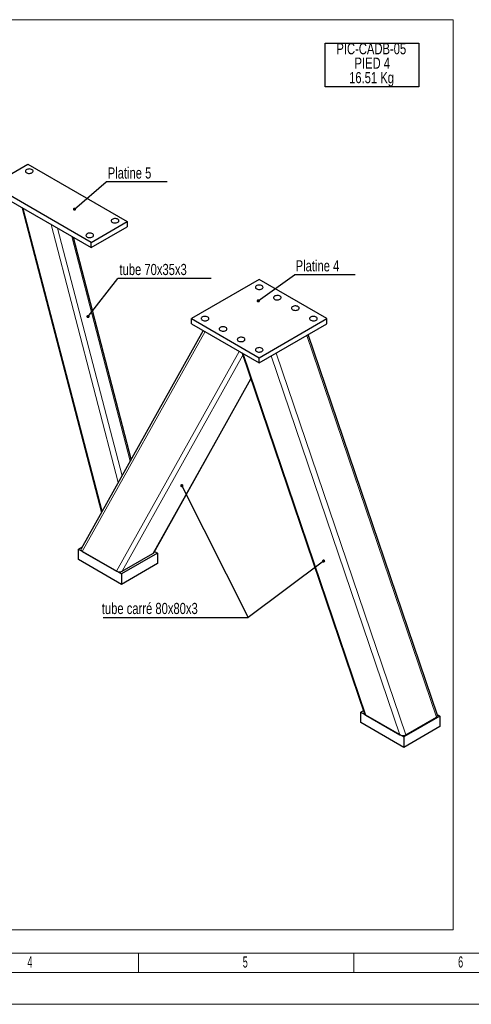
# Model space of a CAD drawing. Header units: millimetres. Extents: x 0 to 841, y 0 to 594.
# Tile 3 of 12: x 248 to 390, y 0 to 308. Entities that reach past the tile are written whole.
import ezdxf

# ---------------------------------------------------------------- set-up
doc = ezdxf.new("R2010")
doc.units = ezdxf.units.MM
doc.layers.add('NOTES', color=6, linetype='Continuous')
doc.layers.add('TRAIT-FINS', color=9, linetype='Continuous')
doc.layers.add('TRAIT-FORT', color=4, linetype='Continuous', lineweight=25)
doc.styles.add('SLDTEXTSTYLE0', font='TXT', dxfattribs={"width": 0.75})
doc.styles.add('SLDTEXTSTYLE1', font='TXT', dxfattribs={"width": 0.605})
doc.dimstyles.new('SLDDIMSTYLE8', dxfattribs={"dimtxt": 0.18, "dimasz": 1, "dimexe": 0, "dimexo": 0.0625, "dimgap": 0, "dimtad": 0, "dimtih": 1, "dimtoh": 1, "dimdec": 0, "dimrnd": 1e-09, "dimzin": 0, "dimdsep": 46, "dimtxsty": 'Standard', "dimblk1": 'DOT', "dimblk2": 'DOT', "dimsah": 1, "dimcen": 0.09, "dimadec": 0, "dimazin": 0, "dimtfac": 1, "dimtdec": 0, "dimtofl": 0, "dimtmove": 0, "dimatfit": 3, "dimldrblk": 'DOT', "dimfxl": 1, "dimfrac": 2, "dimtolj": 1, "dimtzin": 0, "dimarcsym": 0})

# ---------------------------------------------------------------- blocks, each defined once
blk = doc.blocks.new('SW_NOTE_21')
at = {"layer": 'NOTES', "color": 0}
blk.add_line((-45.4, 0), (0, 0), dxfattribs=at)
blk.add_line((-45.4, 0), (0, 0), dxfattribs=at)
at = {"layer": 'NOTES', "color": 0, "insert": (-45.81, 4.59), "char_height": 3.5, "attachment_point": 1, "style": 'SLDTEXTSTYLE0'}
blk.add_mtext('tube carré 80x80x3', dxfattribs=at)
blk = doc.blocks.new('_Dot')
at = {"color": 0, "linetype": 'ByBlock', "lineweight": -2}
blk.add_line((-0.5, 0), (-1, 0), dxfattribs=at)
at = {"color": 0, "linetype": 'ByBlock', "const_width": 0.5}
blk.add_lwpolyline([(-0.25, 0, 1), (0.25, 0, 1)], format="xyb", close=True, dxfattribs=at)
blk = doc.blocks.new('SW_NOTE_22')
at = {"layer": 'NOTES', "color": 0}
blk.add_line((29.22, 0), (0, 0), dxfattribs=at)
at = {"layer": 'NOTES', "color": 0, "insert": (0.46, 4.53), "char_height": 3.5, "attachment_point": 1, "style": 'SLDTEXTSTYLE0'}
blk.add_mtext('tube 70x35x3', dxfattribs=at)
blk = doc.blocks.new('SW_NOTE_23')
at = {"layer": 'NOTES', "color": 0}
blk.add_line((19.03, 0), (0, 0), dxfattribs=at)
at = {"layer": 'NOTES', "color": 0, "insert": (0.43, 4.55), "char_height": 3.5, "attachment_point": 1, "style": 'SLDTEXTSTYLE0'}
blk.add_mtext('Platine 5', dxfattribs=at)
blk = doc.blocks.new('SW_NOTE_24')
at = {"layer": 'NOTES', "color": 0}
blk.add_line((19.03, 0), (0, 0), dxfattribs=at)
at = {"layer": 'NOTES', "color": 0, "insert": (0.4, 4.55), "char_height": 3.5, "attachment_point": 1, "style": 'SLDTEXTSTYLE0'}
blk.add_mtext('Platine 4', dxfattribs=at)
blk = doc.blocks.new('SW_NOTE_25')
at = {"layer": 'NOTES', "color": 0}
for p, q in [((-0.06, -9.13), (-0.06, 4.46)), ((-0.06, 4.46), (29.25, 4.46)), ((29.25, 4.46), (29.25, -9.13)), ((29.25, -9.13), (-0.06, -9.13))]:
    blk.add_line(p, q, dxfattribs=at)
at = {"layer": 'NOTES', "color": 0, "char_height": 3.5, "attachment_point": 2, "style": 'SLDTEXTSTYLE0'}
for s, insert in [('PIC-CADB-05', (14.33, 4.51)), ('PIED 4', (14.64, -0.01)), ('16.51 Kg', (14.41, -4.54))]:
    blk.add_mtext(s, dxfattribs=dict(at, insert=insert))

msp = doc.modelspace()

# ---------------------------------------------------------------- linework, layer by layer
at = {"lineweight": 18}
for p, q in [((17.278763, 308.138544), (384.20908, 308.138544)), ((384.20908, 308.138544), (384.20908, 23.278894)), ((17.278763, 23.278894), (384.20908, 23.278894)), ((16.001041, 15.943069), (825.001041, 15.943069)), ((285.667841, 9.943069), (285.667841, 15.943069)), ((469.001041, 15.943069), (291.001041, 15.943069)), ((353.084541, 9.943069), (353.084541, 15.943069)), ((831.001041, 9.943069), (10.001041, 9.943069)), ((841.001041, -0.056931), (0.001041, -0.056931))]:
    msp.add_line(p, q, dxfattribs=at)
at = {"layer": 'TRAIT-FINS', "lineweight": 18}
for p, q in [((274.29609, 154.262007), (249.59796, 249.064483)), ((279.337494, 163.287772), (258.299444, 244.041223)), ((280.524683, 165.413229), (260.348537, 242.858307)), ((283.076397, 169.981632), (264.752806, 240.315777)), ((268.086309, 141.712954), (306.506225, 210.497184)), ((338.354593, 209.305988), (378.93349, 89.805079)), ((278.785815, 135.53626), (317.205731, 204.320491)), ((318.404814, 203.628275), (356.824729, 90.485354)), ((328.737941, 203.754413), (369.316837, 84.253504)), ((280.578418, 135.481103), (318.337688, 203.082563)), ((327.254807, 202.898218), (367.524235, 84.308661)), ((290.19507, 141.032678), (320.801218, 195.827707))]:
    msp.add_line(p, q, dxfattribs=at)
at = {"layer": 'TRAIT-FORT', "lineweight": 25}
for p, q in [((239.740684, 256.388049), (251.054392, 262.919314)), ((251.054392, 262.919314), (282.167091, 244.958335)), ((270.853382, 238.42707), (239.740684, 256.388049)), ((239.740684, 254.754967), (270.853382, 236.793989)), ((249.287332, 249.243805), (274.11612, 153.939802)), ((270.853382, 238.42707), (282.167091, 244.958335)), ((282.167091, 244.958335), (282.167091, 243.325254)), ((270.853382, 236.793989), (282.167091, 243.325254)), ((283.400506, 170.561895), (265.31222, 239.992834)), ((270.853382, 236.793989), (270.853382, 238.42707)), ((323.462127, 226.834075), (302.248923, 214.587954)), ((344.67533, 214.587954), (323.462127, 226.834075)), ((302.248923, 212.954872), (302.248923, 214.587954)), ((302.248923, 214.587954), (323.462127, 202.341832)), ((302.248923, 212.954872), (323.462127, 200.70875)), ((323.462127, 202.341832), (344.67533, 214.587954)), ((323.462127, 200.70875), (344.67533, 212.954872)), ((344.67533, 212.954872), (344.67533, 214.587954)), ((305.901602, 210.846225), (267.722397, 142.492945)), ((379.234349, 90.415942), (338.779574, 209.551325)), ((318.090831, 203.809533), (356.428324, 90.909338)), ((323.462127, 200.70875), (323.462127, 202.341832)), ((290.463436, 141.287534), (320.848863, 195.687399)), ((268.041446, 143.064146), (266.893584, 142.401499)), ((266.893584, 139.135336), (266.893584, 142.401499)), ((266.893584, 142.401499), (280.328613, 134.645622)), ((280.328613, 131.379459), (266.893584, 139.135336)), ((268.086309, 141.712954), (278.785815, 135.53626)), ((291.642321, 141.176887), (280.328613, 134.645622)), ((280.578418, 135.481103), (290.19507, 141.032678)), ((290.704146, 141.718484), (291.642321, 141.176887)), ((291.642321, 141.176887), (291.642321, 137.910724)), ((291.642321, 137.910724), (280.328613, 131.379459)), ((280.328613, 134.645622), (280.328613, 131.379459)), ((356.107941, 91.852837), (355.281932, 91.375992)), ((355.281932, 91.375992), (368.716961, 83.620115)), ((355.281932, 88.109829), (355.281932, 91.375992)), ((356.824729, 90.485354), (367.524235, 84.308661)), ((380.030669, 90.15138), (368.716961, 83.620115)), ((369.316837, 84.253504), (378.93349, 89.805079)), ((379.151927, 90.658668), (380.030669, 90.15138)), ((380.030669, 90.15138), (380.030669, 86.885217)), ((368.716961, 80.353952), (355.281932, 88.109829)), ((380.030669, 86.885217), (368.716961, 80.353952)), ((368.716961, 83.620115), (368.716961, 80.353952))]:
    msp.add_line(p, q, dxfattribs=at)
at = {"layer": 'TRAIT-FORT', "lineweight": 25, "flags": 128}
for points in [[(252.327184, 260.225167), (252.511547, 260.362376), (252.631009, 260.521742), (252.678064, 260.693252), (252.649756, 260.86613), (252.547864, 261.029512), (252.37879, 261.173133), (252.153156, 261.287968), (251.885142, 261.366803), (251.591586, 261.404683), (251.290935, 261.399228), (251.002079, 261.350782), (250.743168, 261.262388), (250.53047, 261.1396), (250.377351, 260.990134), (250.29343, 260.823381), (250.283982, 260.649819), (250.349599, 260.480353), (250.48616, 260.325631), (250.685082, 260.195376), (250.933868, 260.097771), (251.216884, 260.03895), (251.516349, 260.022609), (251.813446, 260.049773), (252.089506, 260.118737), (252.327184, 260.225167)], [(279.197242, 244.713413), (279.381604, 244.850622), (279.501066, 245.009988), (279.548122, 245.181498), (279.519814, 245.354376), (279.417922, 245.517758), (279.248847, 245.661378), (279.023214, 245.776214), (278.755199, 245.855049), (278.461644, 245.892929), (278.160993, 245.887474), (277.872137, 245.839028), (277.613226, 245.750634), (277.400528, 245.627846), (277.247408, 245.47838), (277.163488, 245.311627), (277.15404, 245.138065), (277.219657, 244.968599), (277.356217, 244.813877), (277.55514, 244.683622), (277.803925, 244.586017), (278.086942, 244.527196), (278.386407, 244.510854), (278.683503, 244.538019), (278.959564, 244.606983), (279.197242, 244.713413)], [(271.277646, 240.141528), (271.462008, 240.278736), (271.58147, 240.438103), (271.628526, 240.609613), (271.600218, 240.78249), (271.498326, 240.945872), (271.329251, 241.089493), (271.103618, 241.204329), (270.835604, 241.283163), (270.542048, 241.321043), (270.241397, 241.315589), (269.952541, 241.267143), (269.69363, 241.178749), (269.480932, 241.055961), (269.327812, 240.906495), (269.243892, 240.739742), (269.234444, 240.566179), (269.300061, 240.396713), (269.436621, 240.241992), (269.635544, 240.111737), (269.884329, 240.014132), (270.167346, 239.955311), (270.466811, 239.938969), (270.763907, 239.966133), (271.039968, 240.035097), (271.277646, 240.141528)], [(324.310655, 223.895006), (324.495017, 224.032215), (324.614479, 224.191581), (324.661534, 224.363091), (324.633227, 224.535969), (324.531334, 224.699351), (324.36226, 224.842972), (324.136627, 224.957807), (323.868612, 225.036642), (323.575057, 225.074522), (323.274405, 225.069067), (322.985549, 225.020621), (322.726638, 224.932227), (322.513941, 224.809439), (322.360821, 224.659973), (322.276901, 224.49322), (322.267452, 224.319658), (322.33307, 224.150192), (322.46963, 223.99547), (322.668552, 223.865215), (322.917338, 223.76761), (323.200355, 223.708789), (323.49982, 223.692448), (323.796916, 223.719612), (324.072976, 223.788576), (324.310655, 223.895006)], [(329.967509, 220.629374), (330.151871, 220.766582), (330.271333, 220.925949), (330.318389, 221.097459), (330.290081, 221.270336), (330.188189, 221.433718), (330.019114, 221.577339), (329.793481, 221.692175), (329.525466, 221.771009), (329.231911, 221.808889), (328.93126, 221.803435), (328.642403, 221.754989), (328.383492, 221.666595), (328.170795, 221.543807), (328.017675, 221.394341), (327.933755, 221.227588), (327.924307, 221.054025), (327.989924, 220.884559), (328.126484, 220.729838), (328.325407, 220.599583), (328.574192, 220.501978), (328.857209, 220.443157), (329.156674, 220.426815), (329.45377, 220.45398), (329.729831, 220.522944), (329.967509, 220.629374)], [(335.624363, 217.363741), (335.808726, 217.50095), (335.928188, 217.660316), (335.975243, 217.831826), (335.946935, 218.004704), (335.845043, 218.168086), (335.675968, 218.311707), (335.450335, 218.426542), (335.182321, 218.505377), (334.888765, 218.543257), (334.588114, 218.537802), (334.299258, 218.489356), (334.040347, 218.400962), (333.827649, 218.278175), (333.67453, 218.128708), (333.590609, 217.961955), (333.581161, 217.788393), (333.646778, 217.618927), (333.783338, 217.464205), (333.982261, 217.33395), (334.231047, 217.236346), (334.514063, 217.177524), (334.813528, 217.161183), (335.110624, 217.188347), (335.386685, 217.257311), (335.624363, 217.363741)], [(307.340092, 214.098109), (307.524454, 214.235318), (307.643916, 214.394684), (307.690972, 214.566194), (307.662664, 214.739071), (307.560772, 214.902453), (307.391697, 215.046074), (307.166064, 215.16091), (306.898049, 215.239744), (306.604494, 215.277624), (306.303843, 215.27217), (306.014986, 215.223724), (305.756075, 215.13533), (305.543378, 215.012542), (305.390258, 214.863076), (305.306338, 214.696323), (305.29689, 214.522761), (305.362507, 214.353295), (305.499067, 214.198573), (305.69799, 214.068318), (305.946775, 213.970713), (306.229792, 213.911892), (306.529257, 213.89555), (306.826353, 213.922715), (307.102414, 213.991679), (307.340092, 214.098109)], [(341.281218, 214.098109), (341.46558, 214.235318), (341.585042, 214.394684), (341.632097, 214.566194), (341.603789, 214.739071), (341.501897, 214.902453), (341.332823, 215.046074), (341.107189, 215.16091), (340.839175, 215.239744), (340.545619, 215.277624), (340.244968, 215.27217), (339.956112, 215.223724), (339.697201, 215.13533), (339.484503, 215.012542), (339.331384, 214.863076), (339.247463, 214.696323), (339.238015, 214.522761), (339.303632, 214.353295), (339.440193, 214.198573), (339.639115, 214.068318), (339.887901, 213.970713), (340.170917, 213.911892), (340.470382, 213.89555), (340.767479, 213.922715), (341.043539, 213.991679), (341.281218, 214.098109)], [(312.996946, 210.832476), (313.181309, 210.969685), (313.300771, 211.129051), (313.347826, 211.300562), (313.319518, 211.473439), (313.217626, 211.636821), (313.048551, 211.780442), (312.822918, 211.895277), (312.554904, 211.974112), (312.261348, 212.011992), (311.960697, 212.006538), (311.671841, 211.958091), (311.41293, 211.869697), (311.200232, 211.74691), (311.047113, 211.597443), (310.963192, 211.43069), (310.953744, 211.257128), (311.019361, 211.087662), (311.155921, 210.932941), (311.354844, 210.802685), (311.60363, 210.705081), (311.886646, 210.646259), (312.186111, 210.629918), (312.483207, 210.657082), (312.759268, 210.726046), (312.996946, 210.832476)], [(318.653801, 207.566844), (318.838163, 207.704053), (318.957625, 207.863419), (319.00468, 208.034929), (318.976372, 208.207806), (318.87448, 208.371188), (318.705406, 208.514809), (318.479772, 208.629645), (318.211758, 208.708479), (317.918202, 208.74636), (317.617551, 208.740905), (317.328695, 208.692459), (317.069784, 208.604065), (316.857086, 208.481277), (316.703967, 208.331811), (316.620046, 208.165058), (316.610598, 207.991496), (316.676215, 207.82203), (316.812776, 207.667308), (317.011698, 207.537053), (317.260484, 207.439448), (317.5435, 207.380627), (317.842965, 207.364285), (318.140062, 207.39145), (318.416122, 207.460414), (318.653801, 207.566844)], [(324.310655, 204.301211), (324.495017, 204.43842), (324.614479, 204.597787), (324.661534, 204.769297), (324.633227, 204.942174), (324.531334, 205.105556), (324.36226, 205.249177), (324.136627, 205.364012), (323.868612, 205.442847), (323.575057, 205.480727), (323.274405, 205.475273), (322.985549, 205.426826), (322.726638, 205.338432), (322.513941, 205.215645), (322.360821, 205.066179), (322.276901, 204.899426), (322.267452, 204.725863), (322.33307, 204.556397), (322.46963, 204.401676), (322.668552, 204.27142), (322.917338, 204.173816), (323.200355, 204.114995), (323.49982, 204.098653), (323.796916, 204.125817), (324.072976, 204.194781), (324.310655, 204.301211)]]:
    msp.add_lwpolyline(points, dxfattribs=at)
at = {"layer": 'TRAIT-FORT', "lineweight": 25}
for centre, start_param, end_param in [((268.934838, 142.202799), 2.8930426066, 4.0322924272), ((289.250996, 141.577681), 5.603088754, 6.0346352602), ((279.634344, 136.026105), 4.0322924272, 5.603088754), ((357.673258, 90.975199), 3.3901427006, 4.0322924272), ((377.989416, 90.350081), 5.603088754, 6.5317353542), ((368.372763, 84.798506), 4.0322924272, 5.603088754)]:
    msp.add_ellipse(centre, major_axis=(1.267641, -0.115698), ratio=0.5708199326, start_param=start_param, end_param=end_param, dxfattribs=at)

# ---------------------------------------------------------------- block references
at = {"layer": 'NOTES'}
for name, p in [('SW_NOTE_25', (344.21386, 296.298022)), ('SW_NOTE_23', (275.600629, 257.361098)), ('SW_NOTE_22', (279.248428, 227.172419)), ('SW_NOTE_24', (334.468553, 228.304494)), ('SW_NOTE_21', (319.985364, 121.008897))]:
    msp.add_blockref(name, p, dxfattribs=at)

# ---------------------------------------------------------------- texts
at = {"layer": 'NOTES', "char_height": 3.5, "attachment_point": 1, "style": 'SLDTEXTSTYLE1'}
for s, insert in [('4', (250.892824, 14.943695)), ('5', (318.309524, 14.943695)), ('6', (385.726224, 14.943695))]:
    msp.add_mtext(s, dxfattribs=dict(at, insert=insert))

# ---------------------------------------------------------------- leaders
at = {"layer": 'NOTES'}
for points in [[(265.636161, 248.846647), (275.600629, 257.361098)], [(323.172661, 220.125093), (334.468553, 228.304494)], [(269.865984, 215.212938), (279.248428, 227.172419)], [(299.239158, 162.27662), (319.985364, 121.008897)], [(343.611121, 138.698898), (319.985364, 121.008897)]]:
    msp.add_leader(points, dimstyle='SLDDIMSTYLE8', dxfattribs=at)

doc.saveas('drawing.dxf')
